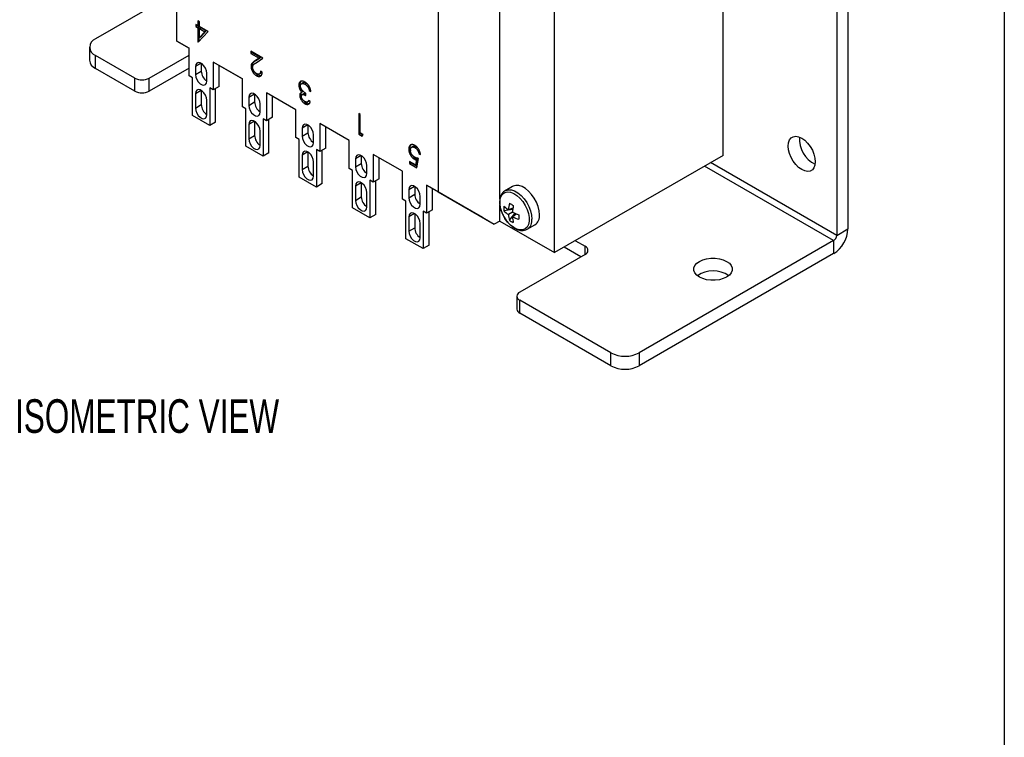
# Model space of a CAD drawing. Header units: inches. Extents: x 0.5 to 21.5, y 0.5 to 16.5.
# Tile 8 of 11: x 16.6 to 21.5, y 7.6 to 11.2. Entities that reach past the tile are written whole.
import ezdxf

# ---------------------------------------------------------------- set-up
doc = ezdxf.new("R2010")
doc.units = ezdxf.units.IN
doc.header["$LTSCALE"] = 2
doc.header["$MEASUREMENT"] = 0
doc.layers.add('TEXT', color=140, linetype='Continuous', lineweight=25)
doc.styles.add('SLDTEXTSTYLE0', font='TXT', dxfattribs={"width": 0.7})

msp = doc.modelspace()

# ---------------------------------------------------------------- linework, layer by layer
for p, q in [((20.7249, 14.0664), (20.7249, 10.1674)), ((20.6692, 14.0343), (20.6692, 10.1353)), ((17.3991, 11.0986), (17.3991, 12.1916)), ((20.1064, 10.532), (20.1064, 12.0019)), ((19.2713, 10.0499), (19.2713, 11.7858)), ((18.9998, 10.3145), (18.9998, 11.7328)), ((18.6936, 11.4443), (18.6936, 10.3513)), ((17.3991, 11.3427), (16.9949, 11.1093)), ((17.5034, 11.1756), (17.4932, 11.1815)), ((17.4932, 11.1815), (17.4932, 11.1711)), ((17.4996, 11.1748), (17.4996, 11.1778)), ((17.5114, 11.1946), (17.5034, 11.1992)), ((17.5034, 11.1992), (17.5034, 11.1756)), ((17.5098, 11.1793), (17.5034, 11.1756)), ((17.5098, 11.1793), (17.5098, 11.1955)), ((17.5114, 11.1711), (17.5114, 11.1946)), ((17.4996, 11.1748), (17.4932, 11.1711)), ((17.4932, 11.1711), (17.5034, 11.1652)), ((17.5098, 11.1689), (17.4996, 11.1748)), ((17.5098, 11.1689), (17.5034, 11.1652)), ((17.5034, 11.1652), (17.5034, 11.0945)), ((17.505, 11.0936), (17.5533, 11.1469)), ((17.5098, 11.0989), (17.5098, 11.1689)), ((17.5533, 11.1469), (17.5114, 11.1711)), ((17.5114, 11.1606), (17.5178, 11.1643)), ((17.5114, 11.1606), (17.5377, 11.1454)), ((17.5114, 11.1163), (17.5114, 11.1606)), ((17.5377, 11.1454), (17.5114, 11.1163)), ((17.5441, 11.1491), (17.5178, 11.1643)), ((17.5178, 11.12), (17.5441, 11.1491)), ((17.5441, 11.1491), (17.5377, 11.1454)), ((17.3991, 11.0986), (17.4562, 11.0656)), ((17.459, 11.064), (17.3991, 11.0986)), ((17.5086, 11.0975), (17.5034, 11.0945)), ((17.5034, 11.0945), (17.505, 11.0936)), ((17.5114, 11.1163), (17.5178, 11.12)), ((16.9656, 11.0685), (16.9656, 11.0042)), ((17.459, 11.064), (17.4562, 11.0656)), ((17.4562, 11.0656), (17.459, 11.064)), ((17.459, 10.9258), (17.459, 11.064)), ((17.8253, 11.0134), (17.7652, 11.0481)), ((17.7652, 11.0481), (17.7652, 11.0376)), ((17.7716, 11.0413), (17.7652, 11.0376)), ((17.7652, 11.0376), (17.8063, 11.0139)), ((17.7716, 11.0413), (17.7716, 11.0444)), ((17.8127, 11.0176), (17.7716, 11.0413)), ((17.1905, 10.9148), (16.9949, 11.0277)), ((16.9949, 10.9634), (16.9949, 11.0277)), ((17.2612, 10.9148), (17.459, 11.0289)), ((17.5188, 10.9888), (17.4904, 10.9724)), ((17.5196, 10.9884), (17.5196, 10.9498)), ((17.7234, 10.9113), (17.5787, 10.9949)), ((17.5787, 10.9949), (17.5787, 10.8567)), ((17.8063, 11.0139), (17.7842, 10.9994)), ((17.7906, 11.0031), (17.7842, 10.9994)), ((17.7906, 11.0031), (17.8127, 11.0176)), ((17.791, 10.991), (17.8253, 11.0134)), ((17.8127, 11.0176), (17.8063, 11.0139)), ((17.1905, 10.8505), (16.9949, 10.9634)), ((17.459, 10.9646), (17.2612, 10.8505)), ((17.4904, 10.9724), (17.4904, 10.9329)), ((17.4904, 10.9329), (17.5196, 10.9498)), ((17.5473, 10.9), (17.5473, 10.9396)), ((17.6079, 10.8735), (17.6079, 10.978)), ((17.6079, 10.978), (17.7234, 10.9113)), ((17.6775, 10.9378), (17.6079, 10.978)), ((17.6775, 10.9378), (17.7234, 10.9113)), ((17.7727, 10.9768), (17.7663, 10.9731)), ((17.8079, 10.9358), (17.8143, 10.9395)), ((17.8219, 10.9447), (17.8139, 10.9493)), ((17.1905, 10.8505), (17.1905, 10.9148)), ((17.2612, 10.8505), (17.2612, 10.9148)), ((17.4761, 10.9159), (17.459, 10.9258)), ((17.4761, 10.7297), (17.4761, 10.9159)), ((17.7234, 10.7731), (17.7234, 10.9113)), ((17.7994, 10.931), (17.793, 10.9273)), ((18.0096, 10.8841), (18.0032, 10.8804)), ((18.0229, 10.8916), (18.0165, 10.8879)), ((18.04, 10.889), (18.0336, 10.8853)), ((17.5188, 10.8545), (17.4904, 10.838)), ((17.4904, 10.838), (17.4904, 10.767)), ((17.5196, 10.854), (17.5196, 10.7838)), ((17.5787, 10.8567), (17.5615, 10.8666)), ((17.5615, 10.8666), (17.5615, 10.6804)), ((17.6079, 10.8735), (17.5787, 10.8567)), ((17.5908, 10.6972), (17.5908, 10.8637)), ((17.7833, 10.8362), (17.7548, 10.8197)), ((17.7841, 10.8357), (17.7841, 10.7971)), ((17.9879, 10.7587), (17.8431, 10.8422)), ((17.8431, 10.8422), (17.8431, 10.704)), ((18.0148, 10.8629), (18.0084, 10.8592)), ((18.018, 10.845), (18.0141, 10.8429)), ((18.0244, 10.8487), (18.018, 10.845)), ((18.0254, 10.8364), (18.019, 10.8327)), ((18.0383, 10.8289), (18.0383, 10.8394)), ((18.0548, 10.8749), (18.0484, 10.8712)), ((18.0617, 10.8568), (18.0553, 10.8531)), ((18.0553, 10.8531), (18.0632, 10.8486)), ((17.5473, 10.7341), (17.5473, 10.8052)), ((17.7548, 10.8197), (17.7548, 10.7802)), ((17.7548, 10.7802), (17.7841, 10.7971)), ((17.8117, 10.7474), (17.8117, 10.7869)), ((17.8724, 10.7209), (17.8724, 10.8254)), ((18.0141, 10.8336), (18.0077, 10.8299)), ((18.0399, 10.7922), (18.0335, 10.7885)), ((18.0467, 10.7974), (18.0531, 10.8011)), ((18.0598, 10.7995), (18.0519, 10.8041)), ((17.4904, 10.767), (17.5196, 10.7838)), ((17.7405, 10.7632), (17.7234, 10.7731)), ((17.7405, 10.577), (17.7405, 10.7632)), ((17.9879, 10.6204), (17.9879, 10.7587)), ((18.308, 10.7347), (18.3001, 10.7393)), ((18.3001, 10.7393), (18.3001, 10.6373)), ((17.5615, 10.6804), (17.4761, 10.7297)), ((17.5908, 10.6972), (17.5615, 10.6804)), ((17.7833, 10.7018), (17.7548, 10.6854)), ((17.7841, 10.7013), (17.7841, 10.6312)), ((17.8431, 10.704), (17.826, 10.7139)), ((17.826, 10.7139), (17.826, 10.5277)), ((17.8724, 10.7209), (17.8431, 10.704)), ((17.8552, 10.5446), (17.8552, 10.711)), ((18.2524, 10.606), (18.1076, 10.6896)), ((18.1076, 10.6896), (18.1076, 10.5513)), ((18.3065, 10.6409), (18.3065, 10.7356)), ((18.308, 10.6431), (18.308, 10.7347)), ((17.7548, 10.6854), (17.7548, 10.6143)), ((17.8117, 10.5814), (17.8117, 10.6525)), ((18.0478, 10.6835), (18.0193, 10.6671)), ((18.0193, 10.6671), (18.0193, 10.6275)), ((18.0193, 10.6275), (18.0485, 10.6444)), ((18.0485, 10.683), (18.0485, 10.6444)), ((18.1368, 10.5682), (18.1368, 10.6727)), ((18.3065, 10.6409), (18.3001, 10.6373)), ((18.3201, 10.6331), (18.3065, 10.6409)), ((18.3216, 10.6353), (18.308, 10.6431)), ((17.7548, 10.6143), (17.7841, 10.6312)), ((18.005, 10.6105), (17.9879, 10.6204)), ((18.005, 10.4244), (18.005, 10.6105)), ((18.0762, 10.5947), (18.0762, 10.6342)), ((18.2524, 10.4678), (18.2524, 10.606)), ((18.3001, 10.6373), (18.3164, 10.6278)), ((18.3164, 10.6278), (18.3216, 10.6353)), ((17.826, 10.5277), (17.7405, 10.577)), ((17.8552, 10.5446), (17.826, 10.5277)), ((18.0478, 10.5491), (18.0193, 10.5327)), ((18.0485, 10.5486), (18.0485, 10.4785)), ((18.1076, 10.5513), (18.0905, 10.5612)), ((18.0905, 10.5612), (18.0905, 10.375)), ((18.1368, 10.5682), (18.1076, 10.5513)), ((18.1197, 10.3919), (18.1197, 10.5583)), ((18.5546, 10.5664), (18.5482, 10.5627)), ((18.5546, 10.5664), (18.5564, 10.555)), ((18.569, 10.576), (18.5625, 10.5723)), ((18.585, 10.5744), (18.5786, 10.5707)), ((18.6045, 10.5448), (18.5981, 10.5411)), ((18.0193, 10.5327), (18.0193, 10.4616)), ((18.0762, 10.4288), (18.0762, 10.4998)), ((18.3122, 10.5308), (18.2838, 10.5144)), ((18.2838, 10.5144), (18.2838, 10.4749)), ((18.313, 10.5304), (18.313, 10.4917)), ((18.5168, 10.4533), (18.3721, 10.5369)), ((18.3721, 10.5369), (18.3721, 10.3986)), ((18.4013, 10.4155), (18.4013, 10.52)), ((18.5516, 10.5025), (18.5516, 10.492)), ((18.5817, 10.4851), (18.5516, 10.5025)), ((18.5516, 10.492), (18.558, 10.4957)), ((18.558, 10.4988), (18.558, 10.4957)), ((18.5892, 10.4777), (18.558, 10.4957)), ((18.5824, 10.517), (18.576, 10.5133)), ((18.5865, 10.5092), (18.5817, 10.4851)), ((18.5929, 10.5129), (18.5865, 10.5092)), ((18.5879, 10.4711), (18.597, 10.5169)), ((18.5929, 10.5129), (18.5881, 10.4888)), ((18.5981, 10.5411), (18.606, 10.5365)), ((20.1064, 10.532), (19.2713, 10.0499)), ((20.6692, 10.1353), (20.0442, 10.4961)), ((18.0193, 10.4616), (18.0485, 10.4785)), ((18.2695, 10.4579), (18.2524, 10.4678)), ((18.2695, 10.2717), (18.2695, 10.4579)), ((18.2838, 10.4749), (18.313, 10.4917)), ((18.3407, 10.442), (18.3407, 10.4815)), ((18.5168, 10.3151), (18.5168, 10.4533)), ((18.5516, 10.492), (18.5879, 10.4711)), ((18.5881, 10.4888), (18.5817, 10.4851)), ((20.6542, 10.1092), (20.0141, 10.4787)), ((18.0905, 10.375), (18.005, 10.4244)), ((18.3122, 10.3964), (18.2838, 10.38)), ((18.313, 10.396), (18.313, 10.3258)), ((18.3721, 10.3986), (18.355, 10.4085)), ((18.355, 10.4085), (18.355, 10.2223)), ((18.4013, 10.4155), (18.3721, 10.3986)), ((18.3842, 10.2392), (18.3842, 10.4056)), ((18.1197, 10.3919), (18.0905, 10.375)), ((18.2838, 10.38), (18.2838, 10.3089)), ((18.3407, 10.2761), (18.3407, 10.3472)), ((18.5767, 10.3781), (18.5482, 10.3617)), ((18.5482, 10.3617), (18.5482, 10.3222)), ((18.5775, 10.3777), (18.5775, 10.3391)), ((18.6365, 10.3842), (18.6936, 10.3513)), ((18.6365, 10.3842), (18.6365, 10.246)), ((18.6658, 10.3673), (18.6365, 10.3842)), ((18.9149, 10.2234), (18.6658, 10.3673)), ((18.6658, 10.2628), (18.6658, 10.3673)), ((18.6936, 10.3513), (18.972, 10.1905)), ((19.063, 10.3784), (19.0256, 10.3568)), ((18.2838, 10.3089), (18.313, 10.3258)), ((18.534, 10.3052), (18.5168, 10.3151)), ((18.534, 10.119), (18.534, 10.3052)), ((18.5482, 10.3222), (18.5775, 10.3391)), ((18.6051, 10.2893), (18.6051, 10.3289)), ((18.355, 10.2223), (18.2695, 10.2717)), ((18.6365, 10.246), (18.6194, 10.2559)), ((18.6194, 10.2559), (18.6194, 10.0697)), ((18.6658, 10.2628), (18.6365, 10.246)), ((18.6487, 10.0865), (18.6487, 10.253)), ((18.9998, 10.2066), (18.9998, 10.2861)), ((19.0635, 10.2644), (19.02, 10.2573)), ((19.0642, 10.2705), (19.0419, 10.2625)), ((19.0623, 10.2507), (19.0419, 10.2389)), ((18.3842, 10.2392), (18.355, 10.2223)), ((18.5767, 10.2438), (18.5482, 10.2273)), ((18.5482, 10.2273), (18.5482, 10.1563)), ((18.5775, 10.2433), (18.5775, 10.1731)), ((18.9149, 10.2234), (18.972, 10.1905)), ((18.9998, 10.2066), (18.972, 10.1905)), ((18.9998, 10.2066), (19.2713, 10.0499)), ((19.0468, 10.2108), (19.0748, 10.2448)), ((19.0623, 10.2271), (19.0804, 10.2424)), ((18.5482, 10.1563), (18.5775, 10.1731)), ((18.6051, 10.1234), (18.6051, 10.1945)), ((19.1358, 10.1658), (19.1733, 10.1875)), ((20.6692, 10.1353), (20.7249, 10.1674)), ((18.6194, 10.0697), (18.534, 10.119)), ((19.3739, 10.1091), (19.4218, 10.0815)), ((20.6542, 10.1092), (19.6907, 9.5531)), ((20.6542, 10.1092), (20.6542, 10.0449)), ((18.6487, 10.0865), (18.6194, 10.0697)), ((19.4015, 10.0289), (19.3182, 10.077)), ((19.4218, 10.0407), (19.4218, 10.0815)), ((19.4218, 10.0407), (19.0986, 9.8541)), ((20.6542, 10.0449), (19.6907, 9.4888)), ((19.084, 9.8337), (19.084, 9.7694)), ((19.5493, 9.5531), (19.0986, 9.8133)), ((19.0986, 9.749), (19.0986, 9.8133)), ((19.5493, 9.4888), (19.0986, 9.749)), ((19.5493, 9.4888), (19.5493, 9.5531)), ((19.6907, 9.5531), (19.6907, 9.4888))]:
    msp.add_line(p, q)
at = {"flags": 128}
for points in [[(17.5473, 10.9396), (17.5455, 10.9518), (17.5406, 10.9645), (17.533, 10.9762), (17.5238, 10.9855), (17.5139, 10.9912), (17.5046, 10.9927), (17.497, 10.9897), (17.4921, 10.9827), (17.4904, 10.9724)], [(17.4904, 10.9329), (17.4921, 10.9207), (17.497, 10.9079), (17.5046, 10.8962), (17.5139, 10.887), (17.5238, 10.8813), (17.533, 10.8798), (17.5406, 10.8828), (17.5455, 10.8898), (17.5473, 10.9)], [(17.5473, 10.8052), (17.5455, 10.8174), (17.5406, 10.8301), (17.533, 10.8418), (17.5238, 10.8511), (17.5139, 10.8568), (17.5046, 10.8583), (17.497, 10.8553), (17.4921, 10.8483), (17.4904, 10.838)], [(17.8117, 10.7869), (17.81, 10.7991), (17.8051, 10.8119), (17.7975, 10.8236), (17.7882, 10.8328), (17.7783, 10.8385), (17.7691, 10.84), (17.7615, 10.837), (17.7565, 10.83), (17.7548, 10.8197)], [(17.4904, 10.767), (17.4921, 10.7547), (17.497, 10.742), (17.5046, 10.7303), (17.5139, 10.721), (17.5238, 10.7153), (17.533, 10.7139), (17.5406, 10.7168), (17.5455, 10.7239), (17.5473, 10.7341)], [(17.7548, 10.7802), (17.7565, 10.768), (17.7615, 10.7553), (17.7691, 10.7436), (17.7783, 10.7343), (17.7882, 10.7286), (17.7975, 10.7271), (17.8051, 10.7301), (17.81, 10.7371), (17.8117, 10.7474)], [(17.8117, 10.6525), (17.81, 10.6647), (17.8051, 10.6775), (17.7975, 10.6892), (17.7882, 10.6984), (17.7783, 10.7041), (17.7691, 10.7056), (17.7615, 10.7026), (17.7565, 10.6956), (17.7548, 10.6854)], [(18.0762, 10.6342), (18.0745, 10.6464), (18.0695, 10.6592), (18.062, 10.6709), (18.0527, 10.6801), (18.0428, 10.6858), (18.0335, 10.6873), (18.026, 10.6843), (18.021, 10.6773), (18.0193, 10.6671)], [(17.7548, 10.6143), (17.7565, 10.6021), (17.7615, 10.5893), (17.7691, 10.5776), (17.7783, 10.5684), (17.7882, 10.5627), (17.7975, 10.5612), (17.8051, 10.5642), (17.81, 10.5712), (17.8117, 10.5814)], [(18.0193, 10.6275), (18.021, 10.6153), (18.026, 10.6026), (18.0335, 10.5909), (18.0428, 10.5816), (18.0527, 10.5759), (18.062, 10.5745), (18.0695, 10.5774), (18.0745, 10.5844), (18.0762, 10.5947)], [(20.4282, 10.5785), (20.4299, 10.5949), (20.4349, 10.6085), (20.443, 10.6186), (20.4537, 10.6248), (20.4665, 10.6267), (20.4807, 10.6242), (20.4958, 10.6175), (20.5108, 10.6068), (20.5251, 10.5928), (20.5379, 10.5762), (20.5485, 10.5577), (20.5566, 10.5382), (20.5616, 10.5189), (20.5633, 10.5005), (20.5616, 10.4842), (20.5566, 10.4706), (20.5485, 10.4604), (20.5379, 10.4543), (20.5251, 10.4524), (20.5108, 10.4548), (20.4958, 10.4616), (20.4807, 10.4722), (20.4665, 10.4862), (20.4537, 10.5029), (20.443, 10.5214), (20.4349, 10.5408), (20.4299, 10.5602), (20.4282, 10.5785)], [(18.0762, 10.4998), (18.0745, 10.5121), (18.0695, 10.5248), (18.062, 10.5365), (18.0527, 10.5458), (18.0428, 10.5515), (18.0335, 10.5529), (18.026, 10.55), (18.021, 10.5429), (18.0193, 10.5327)], [(18.3407, 10.4815), (18.339, 10.4938), (18.334, 10.5065), (18.3264, 10.5182), (18.3172, 10.5275), (18.3073, 10.5332), (18.298, 10.5346), (18.2904, 10.5317), (18.2855, 10.5246), (18.2838, 10.5144)], [(18.0193, 10.4616), (18.021, 10.4494), (18.026, 10.4367), (18.0335, 10.425), (18.0428, 10.4157), (18.0527, 10.41), (18.062, 10.4085), (18.0695, 10.4115), (18.0745, 10.4185), (18.0762, 10.4288)], [(18.2838, 10.4749), (18.2855, 10.4626), (18.2904, 10.4499), (18.298, 10.4382), (18.3073, 10.4289), (18.3172, 10.4232), (18.3264, 10.4218), (18.334, 10.4247), (18.339, 10.4318), (18.3407, 10.442)], [(18.3407, 10.3472), (18.339, 10.3594), (18.334, 10.3721), (18.3264, 10.3838), (18.3172, 10.3931), (18.3073, 10.3988), (18.298, 10.4002), (18.2904, 10.3973), (18.2855, 10.3903), (18.2838, 10.38)], [(18.6051, 10.3289), (18.6034, 10.3411), (18.5985, 10.3538), (18.5909, 10.3655), (18.5816, 10.3748), (18.5717, 10.3805), (18.5625, 10.382), (18.5549, 10.379), (18.55, 10.372), (18.5482, 10.3617)], [(18.9989, 10.2986), (19.0007, 10.3158), (19.0057, 10.3302), (19.0139, 10.3412), (19.0248, 10.3481), (19.0379, 10.3508), (19.0526, 10.3491), (19.0682, 10.3431), (19.084, 10.3329), (19.0992, 10.3192), (19.1132, 10.3026), (19.1253, 10.2838), (19.1349, 10.2637), (19.1415, 10.2433), (19.1449, 10.2235), (19.1449, 10.2052), (19.1415, 10.1893), (19.1349, 10.1766), (19.1253, 10.1676), (19.1132, 10.1627), (19.0992, 10.1622), (19.084, 10.1661), (19.0682, 10.1743), (19.0526, 10.1862), (19.0379, 10.2015), (19.0248, 10.2193), (19.0139, 10.2389), (19.0057, 10.2592), (19.0007, 10.2795), (18.9989, 10.2986)], [(19.0265, 10.3573), (19.0285, 10.3583), (19.0417, 10.3617), (19.0566, 10.3608), (19.0725, 10.3555), (19.0888, 10.3461), (19.1048, 10.333), (19.1196, 10.3167), (19.1328, 10.2981), (19.1437, 10.2778), (19.1519, 10.2568), (19.1569, 10.236), (19.1586, 10.2163)], [(19.1961, 10.2379), (19.1944, 10.2576), (19.1894, 10.2784), (19.1812, 10.2994), (19.1703, 10.3197), (19.1571, 10.3384), (19.1422, 10.3546), (19.1263, 10.3677), (19.11, 10.3772), (19.0941, 10.3824), (19.0792, 10.3834), (19.066, 10.3799), (19.063, 10.3784)], [(18.2838, 10.3089), (18.2855, 10.2967), (18.2904, 10.284), (18.298, 10.2723), (18.3073, 10.263), (18.3172, 10.2573), (18.3264, 10.2559), (18.334, 10.2588), (18.339, 10.2659), (18.3407, 10.2761)], [(18.5482, 10.3222), (18.55, 10.31), (18.5549, 10.2972), (18.5625, 10.2855), (18.5717, 10.2763), (18.5816, 10.2706), (18.5909, 10.2691), (18.5985, 10.2721), (18.6034, 10.2791), (18.6051, 10.2893)], [(18.6051, 10.1945), (18.6034, 10.2067), (18.5985, 10.2194), (18.5909, 10.2311), (18.5816, 10.2404), (18.5717, 10.2461), (18.5625, 10.2476), (18.5549, 10.2446), (18.55, 10.2376), (18.5482, 10.2273)], [(18.5482, 10.1563), (18.55, 10.144), (18.5549, 10.1313), (18.5625, 10.1196), (18.5717, 10.1103), (18.5816, 10.1046), (18.5909, 10.1032), (18.5985, 10.1062), (18.6034, 10.1132), (18.6051, 10.1234)], [(20.1238, 9.9286), (20.107, 9.9209), (20.0878, 9.9155), (20.0669, 9.9128), (20.0456, 9.9128), (20.0247, 9.9155), (20.0055, 9.9209), (19.9887, 9.9286), (19.9754, 9.9382), (19.9661, 9.9493), (19.9614, 9.9614), (19.9614, 9.9737), (19.9661, 9.9857), (19.9754, 9.9969), (19.9887, 10.0065), (20.0055, 10.0142), (20.0247, 10.0196), (20.0456, 10.0223), (20.0669, 10.0223), (20.0878, 10.0196), (20.107, 10.0142), (20.1238, 10.0065), (20.1371, 9.9969), (20.1464, 9.9857), (20.1511, 9.9737), (20.1511, 9.9614), (20.1464, 9.9493), (20.1371, 9.9382), (20.1238, 9.9286)]]:
    msp.add_lwpolyline(points, dxfattribs=at)
for centre, radius, start, end in [((17.0104, 11.0685), 0.0437, 110.7834, 249.2166), ((17.0156, 11.0092), 0.0503, 185.6948, 245.6253), ((17.5806, 10.9521), 0.061, 182.1676, 236.9218), ((17.2259, 10.983), 0.0769, 242.6097, 297.3903), ((17.2259, 10.9187), 0.0769, 242.6097, 297.3903), ((17.845, 10.7994), 0.061, 182.1676, 236.9218), ((17.5806, 10.7862), 0.061, 182.1676, 236.9218), ((18.1095, 10.6467), 0.061, 182.1676, 236.9218), ((17.845, 10.6335), 0.061, 182.1676, 236.9218), ((20.622, 10.6124), 0.1376, 175.6864, 244.3082), ((18.1095, 10.4808), 0.061, 182.1676, 236.9218), ((18.374, 10.494), 0.061, 182.1676, 236.9218), ((18.374, 10.3281), 0.061, 182.1676, 236.9218), ((18.6384, 10.3414), 0.061, 182.1676, 236.9218), ((19.1443, 10.2685), 0.1248, 174.8233, 185.1767), ((19.1253, 10.3906), 0.1529, 226.4707, 236.9306), ((19.1162, 10.3496), 0.1334, 223.8357, 236.1272), ((19.2496, 10.2478), 0.2083, 166.812, 175.9418), ((19.4368, 10.9482), 0.7605, 239.1546, 240.8507), ((19.3286, 10.2354), 0.2667, 169.5053, 176.7201), ((19.1822, 10.4889), 0.2667, 243.2826, 250.4968), ((19.175, 10.2479), 0.1334, 183.8755, 196.1661), ((19.1187, 10.3127), 0.1247, 234.8256, 245.1797), ((19.215, 10.2353), 0.1529, 183.0722, 193.5317), ((19.1534, 10.4144), 0.2083, 244.061, 253.1905), ((19.8534, 10.2263), 0.7603, 179.1516, 180.8484), ((19.1039, 10.2106), 0.055, 305.782, 5.9447), ((19.1416, 10.2322), 0.0548, 305.3259, 5.9863), ((18.6384, 10.1755), 0.061, 182.1676, 236.9218), ((20.5714, 10.1744), 0.1537, 302.6055, 357.3945), ((20.6366, 10.1368), 0.0327, 302.6055, 357.3945), ((19.4141, 10.0611), 0.0218, 290.7834, 69.2166), ((20.0563, 9.8217), 0.1376, 55.7012, 124.2988), ((19.1063, 9.8337), 0.0218, 110.7834, 249.2166), ((19.109, 9.7719), 0.0251, 185.6948, 245.6253), ((19.62, 9.6895), 0.1537, 242.6097, 297.3903), ((19.62, 9.6252), 0.1537, 242.6097, 297.3903)]:
    msp.add_arc(centre, radius, start, end)
for points, knots in [([(17.7842, 10.9994), (17.7834, 10.9988), (17.7817, 10.9977), (17.7794, 10.9961), (17.7773, 10.9945), (17.7754, 10.993), (17.7737, 10.9915), (17.7723, 10.99), (17.7711, 10.9886), (17.7697, 10.9868), (17.7683, 10.9843), (17.7672, 10.981), (17.7665, 10.9773), (17.7664, 10.9745), (17.7663, 10.9731)], [0, 0, 0, 0, 0.09953, 0.192079, 0.277712, 0.357454, 0.429648, 0.495771, 0.555538, 0.608657, 0.707578, 0.804328, 0.901298, 1, 1, 1, 1]), ([(17.7727, 10.9768), (17.7728, 10.9782), (17.7729, 10.981), (17.7736, 10.9847), (17.7747, 10.988), (17.7761, 10.9905), (17.7775, 10.9923), (17.7787, 10.9937), (17.7801, 10.9952), (17.7818, 10.9967), (17.7837, 10.9982), (17.7858, 10.9998), (17.7881, 11.0014), (17.7898, 11.0025), (17.7906, 11.0031)], [0, 0, 0, 0, 0.098702, 0.195672, 0.292422, 0.391343, 0.444462, 0.504229, 0.570352, 0.642546, 0.722288, 0.807921, 0.90047, 1, 1, 1, 1]), ([(17.7743, 10.9693), (17.7743, 10.9704), (17.7744, 10.9726), (17.775, 10.9755), (17.776, 10.9781), (17.7772, 10.98), (17.7784, 10.9814), (17.7795, 10.9826), (17.7809, 10.9838), (17.7824, 10.9851), (17.7842, 10.9865), (17.7863, 10.9879), (17.7885, 10.9894), (17.7901, 10.9904), (17.791, 10.991)], [0, 0, 0, 0, 0.088014, 0.174976, 0.2638, 0.355443, 0.406413, 0.465519, 0.533076, 0.609353, 0.693899, 0.787171, 0.889197, 1, 1, 1, 1]), ([(17.7663, 10.9731), (17.7664, 10.9721), (17.7664, 10.97), (17.7667, 10.9669), (17.7673, 10.9638), (17.7681, 10.9606), (17.7692, 10.9573), (17.7705, 10.9541), (17.772, 10.9508), (17.7737, 10.9475), (17.7756, 10.9443), (17.7777, 10.9413), (17.7799, 10.9384), (17.7822, 10.9358), (17.7847, 10.9333), (17.7874, 10.9311), (17.7902, 10.9291), (17.7921, 10.9279), (17.793, 10.9273)], [0, 0, 0, 0, 0.06271, 0.123347, 0.183401, 0.242828, 0.302097, 0.36242, 0.423725, 0.487032, 0.550491, 0.612709, 0.674265, 0.73617, 0.799211, 0.863483, 0.930525, 1, 1, 1, 1]), ([(17.7747, 10.9647), (17.7743, 10.9658), (17.7728, 10.97), (17.7728, 10.9739), (17.7727, 10.9768)], [0, 0, 0, 0, 0.258121, 1, 1, 1, 1]), ([(17.7934, 10.9376), (17.7928, 10.938), (17.7915, 10.9388), (17.7896, 10.9402), (17.7877, 10.9417), (17.786, 10.9434), (17.7843, 10.9452), (17.7827, 10.9472), (17.7812, 10.9493), (17.7798, 10.9515), (17.7785, 10.9538), (17.7774, 10.9561), (17.7764, 10.9584), (17.7756, 10.9606), (17.775, 10.9629), (17.7746, 10.9651), (17.7743, 10.9672), (17.7743, 10.9686), (17.7743, 10.9693)], [0, 0, 0, 0, 0.068027, 0.133505, 0.19695, 0.26027, 0.322741, 0.384982, 0.448465, 0.513424, 0.578224, 0.640011, 0.700094, 0.760067, 0.819012, 0.877878, 0.938035, 1, 1, 1, 1]), ([(17.7994, 10.931), (17.7962, 10.9333), (17.7903, 10.9373), (17.7842, 10.9441), (17.7822, 10.948), (17.7819, 10.9485)], [0, 0, 0, 0, 0.51621, 0.93064, 1, 1, 1, 1]), ([(17.793, 10.9273), (17.794, 10.9268), (17.796, 10.9257), (17.7988, 10.9245), (17.8015, 10.9237), (17.8041, 10.9232), (17.8066, 10.9232), (17.809, 10.9235), (17.8112, 10.9241), (17.8133, 10.9252), (17.8153, 10.9265), (17.817, 10.9282), (17.8184, 10.9302), (17.8196, 10.9325), (17.8205, 10.9351), (17.8212, 10.938), (17.8217, 10.9412), (17.8218, 10.9435), (17.8219, 10.9447)], [0, 0, 0, 0, 0.06445, 0.126725, 0.187421, 0.247417, 0.306749, 0.366595, 0.427749, 0.490235, 0.553031, 0.614805, 0.676505, 0.738096, 0.801021, 0.864897, 0.931209, 1, 1, 1, 1]), ([(17.8139, 10.9493), (17.8138, 10.9484), (17.8137, 10.9467), (17.8133, 10.9444), (17.8127, 10.9423), (17.812, 10.9405), (17.8111, 10.9389), (17.8101, 10.9376), (17.8089, 10.9364), (17.8076, 10.9356), (17.8061, 10.935), (17.8046, 10.9346), (17.8029, 10.9345), (17.8012, 10.9346), (17.7994, 10.935), (17.7975, 10.9356), (17.7955, 10.9364), (17.7941, 10.9372), (17.7934, 10.9376)], [0, 0, 0, 0, 0.073648, 0.143686, 0.210962, 0.275557, 0.338064, 0.399311, 0.4594, 0.51934, 0.579024, 0.637809, 0.695959, 0.754122, 0.813113, 0.873453, 0.935561, 1, 1, 1, 1]), ([(17.8142, 10.9397), (17.8153, 10.9405), (17.8176, 10.9419), (17.8185, 10.945), (17.819, 10.9464)], [0, 0, 0, 0, 0.526495, 1, 1, 1, 1]), ([(17.8195, 10.929), (17.8172, 10.928), (17.8125, 10.926), (17.8051, 10.928), (17.8007, 10.9304), (17.7994, 10.931)], [0, 0, 0, 0, 0.405663, 0.8358, 1, 1, 1, 1]), ([(18.0337, 10.8957), (18.0323, 10.8964), (18.0296, 10.8979), (18.0256, 10.8994), (18.0217, 10.9003), (18.0182, 10.9005), (18.0149, 10.9), (18.0119, 10.8989), (18.0093, 10.8971), (18.0071, 10.8946), (18.0054, 10.8917), (18.0041, 10.8883), (18.0033, 10.8846), (18.0032, 10.8818), (18.0032, 10.8804)], [0, 0, 0, 0, 0.090252, 0.177522, 0.262564, 0.346964, 0.430315, 0.512398, 0.593965, 0.677391, 0.760381, 0.841078, 0.920352, 1, 1, 1, 1]), ([(18.0096, 10.8841), (18.01, 10.8878), (18.0109, 10.8952), (18.0146, 10.9011), (18.0177, 10.9019), (18.018, 10.902)], [0, 0, 0, 0, 0.4748517, 0.9514726, 1, 1, 1, 1]), ([(18.0148, 10.8629), (18.0144, 10.8638), (18.0136, 10.8656), (18.0125, 10.8684), (18.0116, 10.8711), (18.0109, 10.8738), (18.0103, 10.8764), (18.0099, 10.879), (18.0096, 10.8816), (18.0096, 10.8832), (18.0096, 10.8841)], [0, 0, 0, 0, 0.128136, 0.254173, 0.378112, 0.501712, 0.623986, 0.747096, 0.872875, 1, 1, 1, 1]), ([(18.0111, 10.8767), (18.0111, 10.8774), (18.0111, 10.8788), (18.0115, 10.8807), (18.0119, 10.8824), (18.0126, 10.884), (18.0135, 10.8853), (18.0146, 10.8865), (18.0158, 10.8875), (18.0173, 10.8883), (18.0189, 10.8889), (18.0206, 10.8892), (18.0225, 10.8893), (18.0244, 10.889), (18.0266, 10.8885), (18.0288, 10.8877), (18.0312, 10.8866), (18.0328, 10.8857), (18.0336, 10.8853)], [0, 0, 0, 0, 0.05654, 0.112156, 0.167356, 0.222413, 0.278536, 0.335925, 0.39565, 0.458239, 0.521931, 0.585036, 0.649402, 0.71424, 0.781597, 0.851248, 0.923928, 1, 1, 1, 1]), ([(18.04, 10.889), (18.0369, 10.8905), (18.0315, 10.8931), (18.0256, 10.8933), (18.0236, 10.8917), (18.0231, 10.8913)], [0, 0, 0, 0, 0.496616, 0.874736, 1, 1, 1, 1]), ([(18.0336, 10.8853), (18.0343, 10.8849), (18.0358, 10.884), (18.0379, 10.8825), (18.0399, 10.8809), (18.0418, 10.8792), (18.0436, 10.8774), (18.0453, 10.8755), (18.0469, 10.8734), (18.0479, 10.872), (18.0484, 10.8712)], [0, 0, 0, 0, 0.138687, 0.271392, 0.399873, 0.524096, 0.644337, 0.763822, 0.881729, 1, 1, 1, 1]), ([(18.0632, 10.8486), (18.063, 10.8499), (18.0626, 10.8525), (18.0617, 10.8563), (18.0608, 10.8601), (18.0595, 10.8637), (18.0582, 10.8672), (18.0567, 10.8705), (18.055, 10.8738), (18.0531, 10.8769), (18.0511, 10.8798), (18.049, 10.8826), (18.0468, 10.8852), (18.0444, 10.8877), (18.0419, 10.8899), (18.0393, 10.8921), (18.0365, 10.894), (18.0347, 10.8951), (18.0337, 10.8957)], [0, 0, 0, 0, 0.073705, 0.143654, 0.210872, 0.275144, 0.337494, 0.398261, 0.457757, 0.51683, 0.575458, 0.633602, 0.691452, 0.749908, 0.809623, 0.871037, 0.934459, 1, 1, 1, 1]), ([(18.049, 10.882), (18.0467, 10.8841), (18.0438, 10.8868), (18.0407, 10.8886), (18.04, 10.889)], [0, 0, 0, 0, 0.764058, 1, 1, 1, 1]), ([(18.0032, 10.8804), (18.0032, 10.8796), (18.0032, 10.8779), (18.0035, 10.8753), (18.0039, 10.8727), (18.0045, 10.8701), (18.0052, 10.8674), (18.0061, 10.8647), (18.0072, 10.8619), (18.008, 10.8601), (18.0084, 10.8592)], [0, 0, 0, 0, 0.127125, 0.252904, 0.376014, 0.498288, 0.621888, 0.745827, 0.871864, 1, 1, 1, 1]), ([(18.011, 10.8413), (18.0108, 10.841), (18.0101, 10.8401), (18.0091, 10.8383), (18.0083, 10.8359), (18.0078, 10.8331), (18.0077, 10.831), (18.0077, 10.8299)], [0, 0, 0, 0, 0.0652384, 0.1846805, 0.3047023, 0.4272431, 0.5553106, 0.5553106, 0.5553106, 0.5553106]), ([(18.0084, 10.8592), (18.0091, 10.8579), (18.0104, 10.8553), (18.0127, 10.8517), (18.0152, 10.8481), (18.0171, 10.846), (18.018, 10.845)], [0, 0, 0, 0, 0.249709, 0.496991, 0.74612, 1, 1, 1, 1]), ([(18.0383, 10.8394), (18.0374, 10.84), (18.0357, 10.841), (18.0333, 10.8427), (18.0311, 10.8443), (18.029, 10.8459), (18.0271, 10.8474), (18.0253, 10.8488), (18.0238, 10.8503), (18.022, 10.8522), (18.0199, 10.8545), (18.0177, 10.8575), (18.0158, 10.8608), (18.0141, 10.8641), (18.0128, 10.8674), (18.0118, 10.8706), (18.0112, 10.8738), (18.0111, 10.8757), (18.0111, 10.8767)], [0, 0, 0, 0, 0.070672, 0.137142, 0.198508, 0.255312, 0.308108, 0.355945, 0.400116, 0.43977, 0.514023, 0.586164, 0.65712, 0.728766, 0.798965, 0.866515, 0.933091, 1, 1, 1, 1]), ([(18.0141, 10.8336), (18.0143, 10.8367), (18.0146, 10.8417), (18.0172, 10.8442), (18.0182, 10.8451)], [0, 0, 0, 0, 0.629911, 1, 1, 1, 1]), ([(18.0383, 10.835), (18.0362, 10.8359), (18.0317, 10.8378), (18.0272, 10.8378), (18.0257, 10.8364), (18.0255, 10.8363)], [0, 0, 0, 0, 0.458293, 0.949736, 1, 1, 1, 1]), ([(18.0484, 10.8712), (18.0487, 10.8706), (18.0495, 10.8694), (18.0505, 10.8675), (18.0515, 10.8654), (18.0524, 10.8632), (18.0532, 10.8609), (18.054, 10.8584), (18.0547, 10.8558), (18.0551, 10.854), (18.0553, 10.8531)], [0, 0, 0, 0, 0.104675, 0.213878, 0.328473, 0.44784, 0.574034, 0.708684, 0.85023, 1, 1, 1, 1]), ([(18.0077, 10.8299), (18.0077, 10.8288), (18.0078, 10.8265), (18.0085, 10.8228), (18.0095, 10.819), (18.011, 10.815), (18.0128, 10.811), (18.015, 10.8071), (18.0176, 10.8033), (18.0204, 10.7997), (18.0235, 10.7963), (18.0267, 10.7933), (18.0301, 10.7906), (18.0324, 10.7892), (18.0335, 10.7885)], [0, 0, 0, 0, 0.075988, 0.151674, 0.229179, 0.309803, 0.391886, 0.474253, 0.558114, 0.645369, 0.733907, 0.82146, 0.909746, 1, 1, 1, 1]), ([(18.0157, 10.8249), (18.0151, 10.8269), (18.0142, 10.8299), (18.0141, 10.8327), (18.0141, 10.8336)], [0, 0, 0, 0, 0.66219, 1, 1, 1, 1]), ([(18.0156, 10.8253), (18.0157, 10.826), (18.0157, 10.8274), (18.0162, 10.8293), (18.017, 10.8308), (18.0181, 10.8321), (18.0196, 10.8331), (18.0214, 10.8336), (18.0236, 10.8338), (18.0262, 10.8336), (18.0289, 10.8331), (18.0319, 10.832), (18.0351, 10.8307), (18.0372, 10.8295), (18.0383, 10.8289)], [0, 0, 0, 0, 0.063304, 0.125941, 0.189323, 0.25633, 0.327065, 0.403838, 0.48835, 0.582426, 0.681973, 0.784213, 0.889834, 1, 1, 1, 1]), ([(18.0334, 10.799), (18.0328, 10.7994), (18.0316, 10.8002), (18.0297, 10.8014), (18.028, 10.8028), (18.0264, 10.8042), (18.0248, 10.8058), (18.0233, 10.8075), (18.022, 10.8093), (18.0207, 10.8111), (18.0195, 10.813), (18.0185, 10.8149), (18.0176, 10.8167), (18.0169, 10.8185), (18.0163, 10.8203), (18.0159, 10.822), (18.0157, 10.8237), (18.0156, 10.8248), (18.0156, 10.8253)], [0, 0, 0, 0, 0.075072, 0.147677, 0.217498, 0.284969, 0.351483, 0.416689, 0.481138, 0.545824, 0.609005, 0.669091, 0.726699, 0.781924, 0.836753, 0.890034, 0.944725, 1, 1, 1, 1]), ([(18.0399, 10.7922), (18.0362, 10.7947), (18.0311, 10.798), (18.027, 10.8035), (18.0259, 10.805)], [0, 0, 0, 0, 0.7401145, 1, 1, 1, 1]), ([(18.0519, 10.8041), (18.0516, 10.8035), (18.0511, 10.8025), (18.0503, 10.8011), (18.0494, 10.7998), (18.0484, 10.7988), (18.0475, 10.7979), (18.0464, 10.7972), (18.0453, 10.7967), (18.0439, 10.7962), (18.0418, 10.7961), (18.0392, 10.7965), (18.0364, 10.7974), (18.0344, 10.7985), (18.0334, 10.799)], [0, 0, 0, 0, 0.079943, 0.155331, 0.226366, 0.294702, 0.359396, 0.420552, 0.479182, 0.536234, 0.648184, 0.760315, 0.877288, 1, 1, 1, 1]), ([(18.0335, 10.7885), (18.0343, 10.7881), (18.0359, 10.7872), (18.0382, 10.7862), (18.0404, 10.7855), (18.0425, 10.785), (18.0446, 10.7847), (18.0466, 10.7848), (18.0485, 10.785), (18.0503, 10.7856), (18.052, 10.7864), (18.0535, 10.7875), (18.055, 10.7888), (18.0562, 10.7904), (18.0574, 10.7923), (18.0583, 10.7945), (18.0592, 10.7968), (18.0596, 10.7986), (18.0598, 10.7995)], [0, 0, 0, 0, 0.062835, 0.123746, 0.183573, 0.242729, 0.301378, 0.359848, 0.419006, 0.479175, 0.539884, 0.601255, 0.663111, 0.726043, 0.791015, 0.858023, 0.927375, 1, 1, 1, 1]), ([(18.0582, 10.7907), (18.0572, 10.79), (18.0543, 10.7879), (18.0477, 10.7884), (18.0424, 10.791), (18.0399, 10.7922)], [0, 0, 0, 0, 0.217936, 0.637628, 1, 1, 1, 1]), ([(18.5791, 10.5809), (18.5783, 10.5813), (18.5769, 10.5821), (18.5747, 10.5831), (18.5726, 10.584), (18.5706, 10.5847), (18.5686, 10.5852), (18.5667, 10.5855), (18.5649, 10.5856), (18.5632, 10.5856), (18.5615, 10.5854), (18.5599, 10.585), (18.5584, 10.5844), (18.557, 10.5837), (18.5557, 10.5827), (18.5544, 10.5816), (18.5533, 10.5804), (18.5522, 10.5789), (18.5513, 10.5773), (18.5505, 10.5756), (18.5498, 10.5738), (18.5492, 10.5718), (18.5488, 10.5697), (18.5484, 10.5675), (18.5483, 10.5652), (18.5482, 10.5635), (18.5482, 10.5627)], [0, 0, 0, 0, 0.045086, 0.089255, 0.132243, 0.17425, 0.215459, 0.256062, 0.296449, 0.336771, 0.376906, 0.416433, 0.456138, 0.495926, 0.535754, 0.576076, 0.617285, 0.659151, 0.701562, 0.743702, 0.785445, 0.827446, 0.869882, 0.912566, 0.955986, 1, 1, 1, 1]), ([(18.5482, 10.5627), (18.5483, 10.5615), (18.5483, 10.5591), (18.5487, 10.5555), (18.5493, 10.5519), (18.5501, 10.5483), (18.5512, 10.5447), (18.5526, 10.5412), (18.5542, 10.5376), (18.5561, 10.5341), (18.5581, 10.5308), (18.5603, 10.5276), (18.5625, 10.5247), (18.565, 10.5219), (18.5676, 10.5194), (18.5703, 10.5171), (18.5731, 10.515), (18.5751, 10.5139), (18.576, 10.5133)], [0, 0, 0, 0, 0.068955, 0.135222, 0.199238, 0.26174, 0.322744, 0.383933, 0.444896, 0.507119, 0.569232, 0.629629, 0.689185, 0.748719, 0.809106, 0.870606, 0.934192, 1, 1, 1, 1]), ([(18.5546, 10.5664), (18.5552, 10.5711), (18.5561, 10.5794), (18.5601, 10.5861), (18.5634, 10.587), (18.5639, 10.5871)], [0, 0, 0, 0, 0.518917, 0.927232, 1, 1, 1, 1]), ([(18.5562, 10.5577), (18.5562, 10.5586), (18.5562, 10.5604), (18.5565, 10.5628), (18.557, 10.565), (18.5578, 10.567), (18.5587, 10.5687), (18.5599, 10.5702), (18.5612, 10.5714), (18.5627, 10.5725), (18.5644, 10.5732), (18.5662, 10.5737), (18.5681, 10.5739), (18.57, 10.5738), (18.572, 10.5735), (18.5742, 10.5728), (18.5763, 10.5719), (18.5778, 10.5711), (18.5786, 10.5707)], [0, 0, 0, 0, 0.06671, 0.130913, 0.19326, 0.254908, 0.316089, 0.377705, 0.440242, 0.504053, 0.568301, 0.630339, 0.691695, 0.751784, 0.81232, 0.873575, 0.935793, 1, 1, 1, 1]), ([(18.5775, 10.5229), (18.5767, 10.5234), (18.5751, 10.5243), (18.5729, 10.5259), (18.5708, 10.5276), (18.5688, 10.5294), (18.5669, 10.5314), (18.5651, 10.5335), (18.5634, 10.5357), (18.562, 10.5381), (18.5606, 10.5405), (18.5594, 10.5429), (18.5584, 10.5454), (18.5576, 10.5478), (18.5569, 10.5503), (18.5565, 10.5528), (18.5562, 10.5553), (18.5562, 10.5569), (18.5562, 10.5577)], [0, 0, 0, 0, 0.072963, 0.141945, 0.208532, 0.272587, 0.335035, 0.395882, 0.4567, 0.517313, 0.577339, 0.63623, 0.69437, 0.752784, 0.81164, 0.872084, 0.934649, 1, 1, 1, 1]), ([(18.585, 10.5744), (18.5821, 10.5757), (18.5764, 10.5782), (18.5709, 10.5777), (18.5692, 10.576), (18.569, 10.5759)], [0, 0, 0, 0, 0.4938729, 0.9641784, 1, 1, 1, 1]), ([(18.5786, 10.5707), (18.5794, 10.5702), (18.5809, 10.5693), (18.5832, 10.5675), (18.5854, 10.5655), (18.5876, 10.5632), (18.5896, 10.5608), (18.5914, 10.5583), (18.5931, 10.5557), (18.5945, 10.5531), (18.5957, 10.5503), (18.5967, 10.5474), (18.5975, 10.5443), (18.5979, 10.5422), (18.5981, 10.5411)], [0, 0, 0, 0, 0.084794, 0.168742, 0.253267, 0.338489, 0.422631, 0.503491, 0.581382, 0.65782, 0.735623, 0.818006, 0.905313, 1, 1, 1, 1]), ([(18.606, 10.5365), (18.6059, 10.5376), (18.6056, 10.5398), (18.605, 10.5432), (18.6042, 10.5465), (18.6031, 10.5498), (18.6019, 10.553), (18.6005, 10.5562), (18.599, 10.5593), (18.5972, 10.5624), (18.5953, 10.5654), (18.5933, 10.5681), (18.5912, 10.5708), (18.589, 10.5732), (18.5866, 10.5754), (18.5842, 10.5774), (18.5817, 10.5793), (18.5799, 10.5803), (18.5791, 10.5809)], [0, 0, 0, 0, 0.067653, 0.133197, 0.197015, 0.259289, 0.321332, 0.382658, 0.444117, 0.506477, 0.568385, 0.629234, 0.689363, 0.749276, 0.809764, 0.871292, 0.934579, 1, 1, 1, 1]), ([(18.596, 10.5643), (18.5947, 10.5659), (18.5913, 10.5701), (18.5874, 10.5728), (18.585, 10.5744)], [0, 0, 0, 0, 0.388359, 1, 1, 1, 1]), ([(18.5661, 10.5327), (18.5671, 10.5311), (18.5704, 10.5259), (18.5764, 10.5208), (18.5809, 10.5179), (18.5824, 10.517)], [0, 0, 0, 0, 0.232038, 0.734997, 1, 1, 1, 1]), ([(18.576, 10.5133), (18.5768, 10.5128), (18.5785, 10.5119), (18.581, 10.5108), (18.5837, 10.5099), (18.5855, 10.5095), (18.5865, 10.5092)], [0, 0, 0, 0, 0.226027, 0.467099, 0.724932, 1, 1, 1, 1]), ([(18.597, 10.5169), (18.596, 10.517), (18.5942, 10.5173), (18.5915, 10.5177), (18.5889, 10.5183), (18.5864, 10.519), (18.584, 10.5198), (18.5817, 10.5207), (18.5796, 10.5217), (18.5782, 10.5225), (18.5775, 10.5229)], [0, 0, 0, 0, 0.149642, 0.291099, 0.426212, 0.553498, 0.6749, 0.788977, 0.897797, 1, 1, 1, 1]), ([(18.5824, 10.517), (18.5832, 10.5165), (18.5849, 10.5156), (18.5874, 10.5145), (18.5901, 10.5136), (18.5919, 10.5132), (18.5929, 10.5129)], [0, 0, 0, 0, 0.226027, 0.467099, 0.724932, 1, 1, 1, 1]), ([(19.0269, 10.3571), (19.0236, 10.3552), (19.0164, 10.351), (19.0081, 10.3404), (19.002, 10.327), (18.9987, 10.3129), (18.9988, 10.3028), (18.9989, 10.2986)], [0, 0, 0, 0, 0.176824, 0.390914, 0.608053, 0.834248, 1, 1, 1, 1]), ([(18.9989, 10.2986), (18.9988, 10.2968), (18.9986, 10.2891), (19.0012, 10.2742), (19.0068, 10.2545), (19.0153, 10.235), (19.0261, 10.2164), (19.0389, 10.1995), (19.0532, 10.1848), (19.0688, 10.1729), (19.085, 10.1643), (19.1009, 10.1596), (19.1157, 10.1591), (19.1275, 10.1613), (19.1336, 10.165), (19.1358, 10.1665)], [0, 0, 0, 0, 0.024857, 0.110931, 0.196957, 0.282717, 0.368355, 0.454115, 0.540196, 0.626888, 0.714415, 0.802534, 0.880052, 0.954726, 1, 1, 1, 1])]:
    msp.add_open_spline(points, degree=3, knots=knots)
at = {"layer": 'TEXT'}
msp.add_line((21.5, 16.5), (21.5, 0.5), dxfattribs=at)

# ---------------------------------------------------------------- texts
at = {"layer": 'TEXT', "insert": (16.5967, 9.3226), "char_height": 0.166667, "attachment_point": 1, "style": 'SLDTEXTSTYLE0'}
msp.add_mtext('ISOMETRIC VIEW', dxfattribs=at)

doc.saveas('drawing.dxf')
